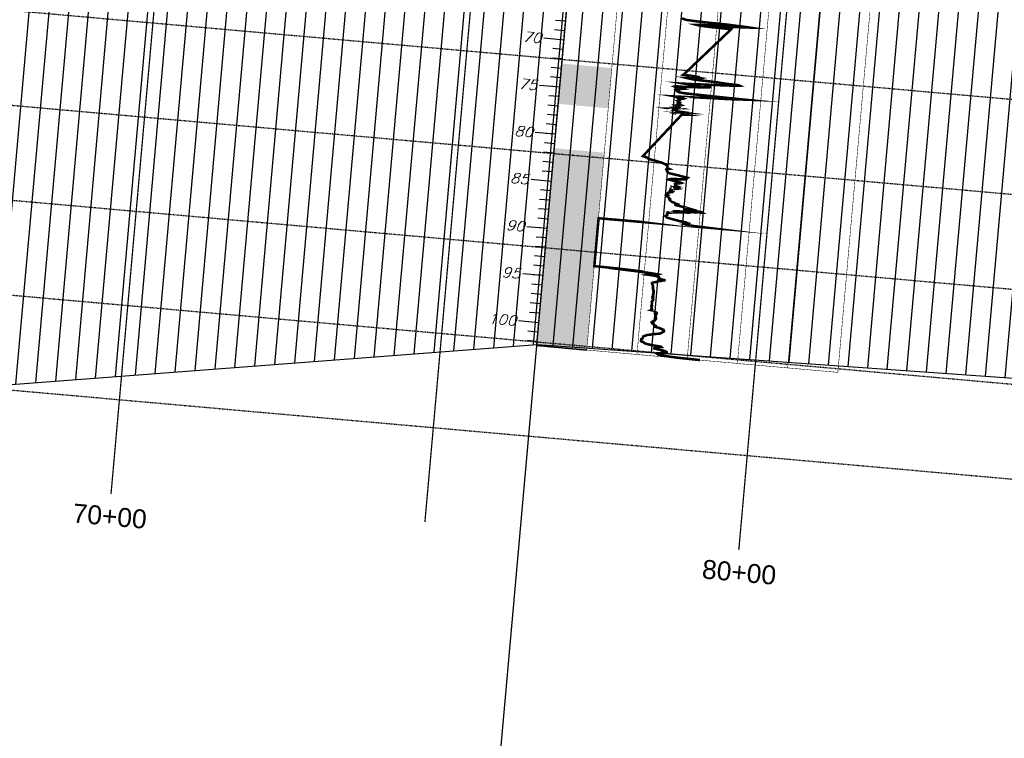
# Model space of a CAD drawing. Header units: feet. Extents: x 1619530 to 2197648, y 451737 to 1192146.
# Tile 35 of 42: x 2197189 to 2197346, y 453846 to 453960. Entities that reach past the tile are written whole.
import ezdxf
from ezdxf.enums import TextEntityAlignment as Align

# ---------------------------------------------------------------- set-up
doc = ezdxf.new("R2010")
doc.units = ezdxf.units.FT
doc.header["$LTSCALE"] = 0.5
doc.header["$MEASUREMENT"] = 0
for name, pattern in [('DASH', [0.12, 0.08, -0.04]), ('DASHED2', [0.375, 0.25, -0.125]), ('SOLID', [0])]:
    doc.linetypes.add(name, pattern=pattern)
for name, color, linetype, lineweight in [('BR_GRID LINES', 253, 'DASHED2', 25), ('RD_HC_TX_Sta50', 7, 'Continuous', 30), ('strat', 7, 'Continuous', 30)]:
    doc.layers.add(name, color=color, linetype=linetype, lineweight=lineweight)
doc.layers.add('BS-1', color=1, linetype='SOLID')
doc.layers.add('CPT-2', color=55, linetype='SOLID')
doc.layers.add('paper', color=1, linetype='Continuous', lineweight=30, plot=False)
doc.styles.add('Arial', font='arial.ttf', dxfattribs={"height": 0.0556})
doc.styles.add('ROMAND', font='romand', dxfattribs={"height": 1})

# ---------------------------------------------------------------- blocks, each defined once
blk = doc.blocks.new('CPT2')
at = {"layer": 'CPT-2', "color": 7, "linetype": 'SOLID'}
for points, const_width in [([(0, 0.069), (0, -102.361)], 0.1), ([(4, 0.069), (4, -102.361)], 0.04), ([(8, 0.069), (8, -102.361)], 0.04), ([(12, 0.069), (12, -102.361)], 0.04), ([(16, 0.069), (16, -102.361)], 0.04), ([(20, 0.069), (20, -102.361)], 0.04), ([(24, 0.069), (24, -102.361)], 0.04), ([(4, -102.361), (24, -102.361)], 0.04)]:
    blk.add_lwpolyline(points, dxfattribs=dict(at, const_width=const_width))
at = {"layer": 'CPT-2', "color": 244, "linetype": 'SOLID', "const_width": 0.2}
for points in [[(9.204, -66.522), (9.267, -66.555), (9.357, -66.591), (9.422, -66.624), (9.622, -66.66), (10.127, -66.696), (10.995, -66.732), (12.872, -66.765), (13.341, -66.801), (14.211, -66.834), (14.594, -66.87), (14.293, -66.903), (13.517, -66.939), (12.313, -66.972), (11.401, -67.008), (10.715, -67.044), (10.41, -67.08), (10.552, -67.113), (10.884, -67.149), (11.678, -67.182), (13.159, -67.218), (9.732, -72.421), (9.698, -72.457), (10.251, -72.49), (10.626, -72.526), (10.558, -72.559), (10.743, -72.628), (11.123, -72.664), (11.05, -72.697), (10.458, -72.733), (10.003, -72.769), (10.166, -72.805), (10.399, -72.838), (10.638, -72.874), (11.723, -72.907), (12.464, -72.943), (12.971, -72.995), (13.291, -73.012), (14.125, -73.045), (14.207, -73.081), (13.869, -73.133), (13.408, -73.169), (13.027, -73.202), (12.336, -73.238), (11.795, -73.274), (11.226, -73.31), (11.022, -73.323), (10.583, -73.359), (9.893, -73.392), (10.202, -73.428), (11.557, -73.481), (11.994, -73.501)], [(11.994, -73.501), (11.715, -73.569), (11.429, -73.602), (11.032, -73.638), (10.365, -73.671), (9.935, -73.727), (9.182, -73.74), (9.103, -73.776), (9.215, -73.812), (9.392, -73.848), (9.522, -73.881), (9.677, -73.934), (9.738, -73.95), (9.565, -73.986), (9.28, -74.019), (9.237, -74.055), (9.231, -74.108), (9.204, -74.124), (9.255, -74.176), (9.339, -74.196), (9.418, -74.229), (9.404, -74.265), (9.388, -74.298), (9.443, -74.334), (9.642, -74.367), (9.981, -74.403), (11.308, -74.436), (12.663, -74.472), (14.674, -74.508), (14.196, -74.544), (13.86, -74.577), (13.283, -74.613), (12.448, -74.646), (11.711, -74.682), (11.047, -74.714), (10.721, -74.751), (9.937, -74.783), (9.276, -74.819), (9.583, -74.856), (9.509, -74.892), (9.781, -74.924), (9.902, -74.961), (9.845, -74.993), (9.712, -75.029), (9.498, -75.062), (9.528, -75.098), (9.58, -75.131), (9.597, -75.167), (9.591, -75.203), (9.575, -75.239), (9.452, -75.272), (9.503, -75.308), (9.558, -75.341), (9.593, -75.377), (9.539, -75.41), (9.586, -75.446), (9.536, -75.479), (9.489, -75.515), (9.434, -75.551), (9.436, -75.587), (9.504, -75.62), (9.6, -75.656), (9.7, -75.689), (9.612, -75.725), (9.383, -75.758), (9.461, -75.794), (9.564, -75.827), (9.603, -75.882), (9.567, -75.899), (9.551, -75.935), (9.409, -75.968), (9.609, -76.004), (9.359, -76.037), (9.45, -76.073), (9.156, -76.106), (8.898, -76.142), (9.239, -76.174), (9.142, -76.211), (9.131, -76.247), (9.237, -76.283), (9.174, -76.316), (9.244, -76.352), (9.671, -76.384), (9.514, -76.421), (10.008, -76.453), (9.619, -76.489), (9.666, -76.522), (9.507, -76.558), (9.796, -76.594), (9.745, -76.63), (10.141, -76.663), (9.837, -76.699), (7.077, -81.411), (7.277, -81.48), (7.434, -81.535), (7.467, -81.568), (7.502, -81.621), (7.654, -81.673), (7.97, -81.742), (8.233, -81.827), (8.599, -81.916), (8.757, -81.985), (8.831, -82.037), (8.922, -82.054), (8.964, -82.09), (8.995, -82.123), (9.047, -82.195), (9.088, -82.28), (9.083, -82.369), (9.082, -82.438), (9.148, -82.47), (9.237, -82.51), (9.079, -82.559), (9.033, -82.611), (9.08, -82.68), (9.079, -82.769), (9.132, -82.858), (9.202, -82.907), (9.276, -82.959), (9.396, -82.995), (9.714, -83.048), (9.971, -83.097), (10.338, -83.186), (10.767, -83.274), (10.715, -83.343), (10.496, -83.428), (10.525, -83.464), (10.24, -83.497), (9.837, -83.514), (9.452, -83.553), (9.329, -83.602), (9.289, -83.635), (9.372, -83.655), (9.563, -83.691), (9.684, -83.724), (9.924, -83.76), (10.116, -83.793), (10.213, -83.845), (10.303, -83.881), (10.268, -83.901), (10.166, -83.934), (9.95, -83.97), (9.847, -84.003), (9.813, -84.039), (9.831, -84.071), (9.872, -84.108), (9.846, -84.157), (9.826, -84.186), (9.832, -84.219), (9.917, -84.252), (9.747, -84.281), (9.573, -84.314), (9.583, -84.344), (9.64, -84.377), (9.668, -84.406), (9.926, -84.442), (9.82, -84.475), (9.841, -84.511), (9.955, -84.544), (9.813, -84.583), (9.614, -84.616), (9.493, -84.652), (9.479, -84.685), (9.483, -84.721), (9.48, -84.754), (9.466, -84.79), (9.504, -84.823), (9.603, -84.859), (9.673, -84.892), (9.638, -84.931), (9.464, -84.964), (9.357, -85), (9.32, -85.033), (9.338, -85.069), (9.312, -85.102), (9.285, -85.138), (9.267, -85.171), (9.264, -85.207), (9.248, -85.239), (9.309, -85.279), (9.253, -85.312), (9.207, -85.348), (9.236, -85.38), (9.263, -85.417), (9.344, -85.449), (9.357, -85.485), (9.397, -85.518), (9.43, -85.574), (9.438, -85.587), (9.485, -85.627), (9.51, -85.659), (9.476, -85.695), (9.472, -85.728), (9.48, -85.764), (9.496, -85.797), (9.551, -85.833), (9.591, -85.866), (9.624, -85.902), (9.654, -85.935), (9.707, -85.974), (9.82, -86.007), (9.907, -86.043), (9.933, -86.076), (10.036, -86.112), (10.14, -86.145), (10.101, -86.181), (9.978, -86.214), (9.984, -86.25), (10.14, -86.283), (10.33, -86.319), (10.463, -86.355), (10.597, -86.391), (10.86, -86.424), (10.917, -86.46), (11.07, -86.493), (11.201, -86.529), (10.983, -86.562), (10.852, -86.598), (10.896, -86.63), (10.872, -86.667), (11.405, -86.703), (11.985, -86.739), (12.107, -86.772), (12.159, -86.808), (11.626, -86.84), (10.64, -86.877), (9.922, -86.909), (9.888, -86.945), (9.97, -86.978), (10.223, -87.014), (9.853, -87.05), (9.751, -87.087), (9.589, -87.119), (9.473, -87.155), (9.406, -87.188), (9.382, -87.224), (9.382, -87.257), (9.387, -87.293), (9.412, -87.326), (9.414, -87.362), (9.414, -87.398), (9.395, -87.434), (9.377, -87.467), (9.298, -87.503), (9.281, -87.536), (9.309, -87.572), (9.34, -87.605), (9.378, -87.641), (9.447, -87.674), (9.588, -87.71), (9.728, -87.746), (9.861, -87.782), (10.014, -87.815), (10.208, -87.851), (10.312, -87.884), (10.476, -87.92), (10.708, -87.953), (10.96, -87.989), (11.018, -88.022), (11.101, -88.058), (11.216, -88.094), (11.215, -88.13), (11.023, -88.163), (10.899, -88.199), (11.015, -88.232), (11.343, -88.268), (11.657, -88.3), (12.44, -88.337), (4.009, -88.369), (4.009, -88.405), (4.009, -88.442), (4.009, -88.478), (4.009, -88.51), (4.009, -88.546), (4.009, -88.579), (4.009, -88.615), (4.009, -88.648), (4.01, -88.684), (4.01, -88.717), (4.009, -88.753), (4.01, -88.789), (4.01, -88.825), (4.009, -88.858), (4.01, -88.894), (4.009, -88.927), (4.009, -88.963), (4.009, -88.996), (4.009, -89.032), (4.01, -89.065), (4.009, -89.101), (4.009, -89.137), (4.009, -89.173), (4.009, -89.206), (4.009, -89.242), (4.009, -89.275), (4.01, -89.311), (4.01, -89.344), (4.009, -89.38), (4.009, -89.416), (4.009, -89.449), (4.01, -89.485), (4.009, -89.521), (4.009, -89.554), (4.009, -89.59), (4.009, -89.623), (4.009, -89.659), (4.009, -89.695), (4.009, -89.728), (4.009, -89.764), (4.009, -89.796), (4.009, -89.833), (4.009, -89.869), (4.009, -89.901), (4.009, -89.938), (4.009, -89.974), (4.009, -90.006), (4.009, -90.043), (4.009, -90.075), (4.009, -90.111), (4.01, -90.144), (4.01, -90.18), (4.01, -90.216), (4.009, -90.253), (4.009, -90.285), (4.009, -90.321), (4.009, -90.354), (4.009, -90.39), (4.009, -90.423), (4.009, -90.459), (4.009, -90.492), (4.01, -90.531), (4.01, -90.564), (4.009, -90.6), (4.009, -90.633), (4.009, -90.669), (4.009, -90.702), (4.009, -90.738), (4.009, -90.807), (4.009, -90.84), (4.009, -90.879), (4.009, -90.912), (4.009, -90.948), (4.009, -90.981), (4.01, -91.017), (4.01, -91.05), (4.009, -91.086), (4.009, -91.119), (4.009, -91.171), (4.01, -91.188), (4.01, -91.227), (4.01, -91.276), (4.01, -91.296), (4.01, -91.345), (4.01, -91.365), (4.009, -91.398), (4.01, -91.434), (4.009, -91.466), (4.01, -91.519), (4.009, -91.555), (4.009, -91.588), (4.009, -91.608), (4.01, -91.644), (4.009, -91.676), (4.009, -91.713), (4.009, -91.745), (4.009, -91.781), (4.01, -91.834), (4.009, -91.883), (4.009, -91.922), (4.01, -91.955), (4.01, -91.991), (4.009, -92.06), (4.009, -92.129), (4.009, -92.182), (4.01, -92.214), (4.01, -92.231), (4.01, -92.283), (4.009, -92.319), (4.009, -92.372), (4.01, -92.441), (4.009, -92.477), (4.009, -92.529), (4.009, -92.579), (4.01, -92.631), (4.01, -92.687), (4.01, -92.736), (4.009, -92.756), (4.009, -92.789), (4.009, -92.841), (4.01, -92.877), (4.01, -92.91), (4.009, -92.926), (4.009, -92.966), (4.01, -92.999), (4.009, -93.048), (4.01, -93.084), (4.01, -93.104), (4.01, -93.205), (4.009, -93.241), (4.009, -93.294), (4.01, -93.314), (4.01, -93.382), (4.01, -93.432), (4.009, -93.451), (5.829, -93.484), (6.708, -93.52), (6.477, -93.553), (7.23, -93.589), (7.828, -93.622), (8.483, -93.661), (8.917, -93.711), (9.103, -93.73), (9.043, -93.763), (8.423, -93.799), (8.288, -93.852), (8.499, -93.868), (8.891, -93.901), (9.015, -93.937), (9.138, -93.989), (9.205, -94.009), (9.232, -94.042), (9.23, -94.078), (9.227, -94.111), (9.233, -94.147), (9.259, -94.199), (9.436, -94.232), (9.649, -94.268), (9.648, -94.301), (9.544, -94.317), (9.388, -94.39), (9.151, -94.426), (9.058, -94.527), (8.946, -94.564), (8.818, -94.616), (8.748, -94.632), (8.701, -94.685), (8.686, -94.705), (8.713, -94.737), (8.717, -94.774), (8.708, -94.823), (8.714, -94.842), (8.74, -94.875), (8.755, -94.911), (8.769, -94.944), (8.787, -94.98), (8.796, -95.013), (8.792, -95.066), (8.803, -95.085), (8.8, -95.121), (8.805, -95.171), (8.805, -95.19), (8.785, -95.223), (8.801, -95.259), (8.795, -95.292), (8.818, -95.328), (8.845, -95.361), (8.855, -95.4), (8.861, -95.433), (8.85, -95.469), (8.869, -95.499), (8.886, -95.531), (8.876, -95.561), (8.847, -95.594), (8.877, -95.656), (8.892, -95.689), (8.893, -95.718), (8.878, -95.751), (8.886, -95.784), (8.877, -95.82), (8.852, -95.853), (8.837, -95.889), (8.846, -95.925), (8.871, -95.961), (8.867, -95.994), (8.851, -96.03), (8.847, -96.063), (8.855, -96.099), (8.833, -96.132), (8.853, -96.168), (8.894, -96.201), (8.893, -96.237), (8.869, -96.273), (8.833, -96.309), (8.859, -96.358), (8.894, -96.378), (8.9, -96.411), (8.891, -96.447), (8.89, -96.48), (8.894, -96.516), (8.866, -96.548), (8.827, -96.585), (8.819, -96.621), (8.795, -96.657), (8.791, -96.69), (8.805, -96.726), (8.818, -96.758), (8.825, -96.795), (8.823, -96.827), (8.815, -96.863), (8.82, -96.896)], [(8.82, -96.896), (8.826, -96.932), (8.822, -96.968), (8.81, -97.004), (8.841, -97.037), (8.844, -97.073), (8.816, -97.106), (8.802, -97.142), (8.829, -97.175), (8.842, -97.211), (8.82, -97.244), (8.822, -97.28), (8.821, -97.316), (8.817, -97.352), (8.833, -97.385), (8.855, -97.421), (8.872, -97.454), (8.894, -97.49), (8.892, -97.523), (8.827, -97.559), (9.023, -97.592), (9.087, -97.628), (9.106, -97.661), (9.117, -97.7), (9.169, -97.733), (9.256, -97.769), (9.279, -97.802), (9.273, -97.838), (9.193, -97.871), (9.155, -97.907), (9.184, -97.94), (9.225, -97.976), (9.204, -98.008), (9.167, -98.048), (9.173, -98.081), (9.215, -98.117), (9.218, -98.15), (9.23, -98.186), (9.226, -98.218), (9.223, -98.254), (9.207, -98.287), (9.218, -98.323), (9.244, -98.356), (9.266, -98.396), (9.258, -98.428), (9.236, -98.464), (9.213, -98.497), (9.203, -98.533), (9.172, -98.566), (9.175, -98.602), (9.132, -98.635), (9.063, -98.671), (9.044, -98.704), (9.026, -98.743), (8.972, -98.776), (8.931, -98.812), (8.927, -98.845), (8.963, -98.881), (8.983, -98.914), (9.012, -98.966), (9.033, -98.983), (9.067, -99.019), (9.118, -99.052), (9.176, -99.091), (9.207, -99.124), (9.239, -99.16), (9.321, -99.193), (9.337, -99.229), (9.337, -99.262), (9.319, -99.298), (9.45, -99.331), (9.607, -99.367), (9.686, -99.4), (9.728, -99.439), (9.843, -99.472), (9.918, -99.508), (9.912, -99.541), (9.937, -99.577), (9.951, -99.609), (9.972, -99.646), (9.973, -99.678), (9.939, -99.714), (9.861, -99.747), (9.839, -99.787), (9.838, -99.819), (9.815, -99.856), (9.764, -99.888), (9.669, -99.924), (9.631, -99.957), (9.459, -99.993), (9.318, -100.026), (9.157, -100.062), (9.033, -100.095), (8.96, -100.134), (8.829, -100.167), (8.685, -100.203), (8.612, -100.236), (8.562, -100.272), (8.531, -100.305), (8.442, -100.341), (8.388, -100.374), (8.375, -100.41), (8.369, -100.443), (8.352, -100.482), (8.346, -100.515), (8.339, -100.551), (8.334, -100.584), (8.327, -100.62), (8.285, -100.653), (8.242, -100.689), (8.22, -100.722), (8.222, -100.758), (8.24, -100.791), (8.248, -100.83), (8.236, -100.863), (8.217, -100.899), (8.235, -100.932), (8.348, -100.968), (8.401, -101.001), (8.455, -101.037), (8.484, -101.069), (8.524, -101.106), (8.622, -101.138), (8.781, -101.178), (8.96, -101.211), (9.214, -101.247), (9.58, -101.279), (9.853, -101.316), (9.881, -101.348), (9.717, -101.384), (9.567, -101.417), (9.467, -101.453), (9.365, -101.486), (9.332, -101.525), (9.321, -101.558), (9.501, -101.594), (9.662, -101.627), (9.804, -101.663), (9.987, -101.696), (10.177, -101.732), (10.259, -101.765), (10.278, -101.801), (10.338, -101.834), (10.346, -101.873), (10.286, -101.906), (10.111, -101.942), (9.943, -101.975), (9.744, -102.011), (9.609, -102.044), (9.561, -102.08), (9.61, -102.113), (9.663, -102.169), (9.803, -102.182), (10.014, -102.221), (10.281, -102.254), (10.698, -102.29), (11.31, -102.323), (13.014, -102.359)]]:
    blk.add_lwpolyline(points, dxfattribs=at)
at = {"layer": 'CPT-2', "color": 7, "linetype": 'SOLID'}
for points in [[(0.008, -67.931), (-0.792, -67.931)], [(0.008, -67.931), (-0.792, -67.931)], [(0.008, -68.931), (-0.792, -68.931)], [(0.008, -68.931), (-0.792, -68.931)], [(0.006, -69.931), (-1.594, -69.931)], [(0.008, -69.931), (-0.792, -69.931)], [(0.008, -69.931), (-0.792, -69.931)], [(0.008, -70.931), (-0.792, -70.931)], [(0.008, -70.931), (-0.792, -70.931)], [(0.008, -71.931), (-0.792, -71.931)], [(0.008, -71.931), (-0.792, -71.931)], [(0.008, -72.931), (-0.792, -72.931)], [(0.008, -72.931), (-0.792, -72.931)], [(0.008, -73.931), (-0.792, -73.931)], [(0.008, -73.931), (-0.792, -73.931)], [(0.006, -74.931), (-1.594, -74.931)], [(0.008, -74.931), (-0.792, -74.931)], [(0.008, -74.931), (-0.792, -74.931)], [(0.008, -75.931), (-0.792, -75.931)], [(0.008, -75.931), (-0.792, -75.931)], [(0.008, -76.931), (-0.792, -76.931)], [(0.008, -76.931), (-0.792, -76.931)], [(0.008, -77.931), (-0.792, -77.931)], [(0.008, -77.931), (-0.792, -77.931)], [(0.008, -78.931), (-0.792, -78.931)], [(0.008, -78.931), (-0.792, -78.931)], [(0.006, -79.931), (-1.594, -79.931)], [(0.008, -79.931), (-0.792, -79.931)], [(0.008, -79.931), (-0.792, -79.931)], [(0.008, -80.931), (-0.792, -80.931)], [(0.008, -80.931), (-0.792, -80.931)], [(0.008, -81.931), (-0.792, -81.931)], [(0.008, -81.931), (-0.792, -81.931)], [(0.008, -82.931), (-0.792, -82.931)], [(0.008, -82.931), (-0.792, -82.931)], [(0.008, -83.931), (-0.792, -83.931)], [(0.008, -83.931), (-0.792, -83.931)], [(0.006, -84.931), (-1.594, -84.931)], [(0.008, -84.931), (-0.792, -84.931)], [(0.008, -84.931), (-0.792, -84.931)], [(0.008, -85.931), (-0.792, -85.931)], [(0.008, -85.931), (-0.792, -85.931)], [(0.008, -86.931), (-0.792, -86.931)], [(0.008, -86.931), (-0.792, -86.931)], [(0.008, -87.931), (-0.792, -87.931)], [(0.008, -87.931), (-0.792, -87.931)], [(0.008, -88.931), (-0.792, -88.931)], [(0.008, -88.931), (-0.792, -88.931)], [(0.006, -89.931), (-1.594, -89.931)], [(0.008, -89.931), (-0.792, -89.931)], [(0.008, -89.931), (-0.792, -89.931)], [(0.008, -90.931), (-0.792, -90.931)], [(0.008, -90.931), (-0.792, -90.931)], [(0.008, -91.931), (-0.792, -91.931)], [(0.008, -91.931), (-0.792, -91.931)], [(0.008, -92.931), (-0.792, -92.931)], [(0.008, -92.931), (-0.792, -92.931)], [(0.008, -93.931), (-0.792, -93.931)], [(0.008, -93.931), (-0.792, -93.931)], [(0.006, -94.931), (-1.594, -94.931)], [(0.008, -94.931), (-0.792, -94.931)], [(0.008, -94.931), (-0.792, -94.931)], [(0.008, -95.931), (-0.792, -95.931)], [(0.008, -95.931), (-0.792, -95.931)], [(0.008, -96.931), (-0.792, -96.931)], [(0.008, -96.931), (-0.792, -96.931)], [(0.008, -97.931), (-0.792, -97.931)], [(0.008, -97.931), (-0.792, -97.931)], [(0.008, -98.931), (-0.792, -98.931)], [(0.008, -98.931), (-0.792, -98.931)], [(0.006, -99.931), (-1.594, -99.931)], [(0.008, -99.931), (-0.792, -99.931)], [(0.008, -99.931), (-0.792, -99.931)], [(0.008, -100.931), (-0.792, -100.931)], [(0.008, -100.931), (-0.792, -100.931)], [(0.008, -101.931), (-0.792, -101.931)], [(0.008, -101.931), (-0.792, -101.931)], [(0, -102.359), (0, -102.361), (4, -102.361), (4, -102.359), (0, -102.359)]]:
    blk.add_lwpolyline(points, dxfattribs=at)
at = {"layer": 'CPT-2', "color": 3}
for points in [[(0, -73.045), (0, -72.421), (4, -73.045), (4, -72.421)], [(0, -74.229), (0, -73.169), (4, -74.229), (4, -73.169)], [(0, -74.508), (0, -74.403), (4, -74.508), (4, -74.403)], [(0, -76.522), (0, -74.577), (4, -76.522), (4, -74.577)], [(0, -76.594), (0, -76.558), (4, -76.594), (4, -76.558)], [(0, -76.663), (0, -76.63), (4, -76.663), (4, -76.63)], [(0, -81.568), (0, -81.411), (4, -81.568), (4, -81.411)], [(0, -86.667), (0, -81.673), (4, -86.667), (4, -81.673)], [(0, -86.877), (0, -86.739), (4, -86.877), (4, -86.739)], [(0, -93.484), (0, -87.014), (4, -93.484), (4, -87.014)], [(0, -102.044), (0, -93.622), (4, -102.044), (4, -93.622)]]:
    blk.add_solid(points, dxfattribs=at)
at = {"layer": 'CPT-2', "color": 2}
for points in [[(0, -73.169), (0, -73.045), (4, -73.169), (4, -73.045)], [(0, -74.577), (0, -74.508), (4, -74.577), (4, -74.508)], [(0, -76.558), (0, -76.522), (4, -76.558), (4, -76.522)], [(0, -76.63), (0, -76.594), (4, -76.63), (4, -76.594)], [(0, -76.699), (0, -76.663), (4, -76.699), (4, -76.663)]]:
    blk.add_solid(points, dxfattribs=at)
at = {"layer": 'CPT-2', "color": 94}
for points in [[(0, -74.403), (0, -74.229), (4, -74.403), (4, -74.229)], [(0, -81.673), (0, -81.568), (4, -81.673), (4, -81.568)], [(0, -86.739), (0, -86.667), (4, -86.739), (4, -86.667)], [(0, -87.014), (0, -86.877), (4, -87.014), (4, -86.877)], [(0, -93.622), (0, -93.52), (4, -93.622), (4, -93.52)], [(0, -102.361), (0, -102.044), (4, -102.361), (4, -102.044)]]:
    blk.add_solid(points, dxfattribs=at)
at = {"layer": 'CPT-2', "color": 134}
blk.add_solid([(0, -93.52), (0, -93.484), (4, -93.52), (4, -93.484)], dxfattribs=at)
at = {"layer": 'CPT-2', "color": 7, "style": 'ROMAND', "oblique": 13, "width": 0.78}
for s, p in [('70', (-1.767, -69.931)), ('75', (-1.767, -74.931)), ('80', (-1.767, -79.931)), ('85', (-1.767, -84.931)), ('90', (-1.767, -89.931)), ('95', (-1.767, -94.931)), ('100', (-1.767, -99.931))]:
    blk.add_text(s, height=1.116, dxfattribs=at).set_placement(p, align=Align.MIDDLE_RIGHT)

msp = doc.modelspace()

# ---------------------------------------------------------------- hatches: boundary and pattern name
at = {"layer": 'strat', "lineweight": 25, "transparency": 33554602}
h = msp.add_hatch(dxfattribs=at)
h.set_pattern_fill('ANSI31', color=72, scale=25, angle=45)
h.set_pattern_definition([(84.9167, (2189493.9067, 456910.486), (-3.1127092, 0.2768874), [])])
h.paths.add_polyline_path([(2197456.7882107, 454017.7189576), (2197282.2825907, 454031.0163762), (2197147.6817566, 454041.309422), (2197018.8438735, 454059.5278026), (2197008.0774833, 453938.4943282), (2197135.2116265, 453897.7301528), (2197271.5395887, 453908.1193069), (2197445.9408166, 453895.7748549)])

# ---------------------------------------------------------------- linework, layer by layer
at = {"layer": 'BR_GRID LINES', "linetype": 'DASH', "ltscale": 1.5}
for p, q in [((2197509.3916064, 453932.4856515), (2196961.5547924, 453981.2178302)), ((2197508.062547, 453917.5446475), (2196960.225733, 453966.2768262)), ((2197506.7334876, 453902.6036434), (2196958.8966736, 453951.3358222)), ((2197505.4044282, 453887.6626394), (2196957.5676142, 453936.3948181)), ((2197504.0753687, 453872.7216354), (2196956.2385547, 453921.4538141))]:
    msp.add_line(p, q, dxfattribs=at)
at = {"layer": 'BR_GRID LINES', "linetype": 'Continuous', "flags": 128}
msp.add_lwpolyline([(2196954.9094953, 453906.5128101, 0.2, 0.2, 0), (2196972.1872678, 454100.7458623, 0, 0, 0), (2197520.0240818, 454052.0136836, 0.2, 0.2, 0), (2197502.7463093, 453857.7806314, 0, 0, 0), (2196954.9094953, 453906.5128101, 0, 0, 0)], format="xyseb", dxfattribs=at)
at = {"layer": 'BR_GRID LINES', "linetype": 'DASH', "const_width": 0.2, "flags": 128}
for points in [[(2197203.926229, 453884.3618198), (2197221.2040014, 454078.594872)], [(2197253.7295757, 453879.9316217), (2197271.0073481, 454074.164674)], [(2197303.5329224, 453875.5014237), (2197320.8106949, 454069.7344759)]]:
    msp.add_lwpolyline(points, dxfattribs=at)
at = {"layer": 'paper'}
msp.add_line((2197292.0673146, 454139.8334003, 42.044), (2197241.5262303, 453571.6612536, 42.044), dxfattribs=at)
at = {"layer": 'paper', "flags": 128}
msp.add_lwpolyline([(2197008.0774833, 453938.4943282), (2197135.2116265, 453897.7301528), (2197271.5395887, 453908.1193069), (2197445.9408166, 453895.7748549)], dxfattribs=at)

# ---------------------------------------------------------------- texts
at = {"layer": 'RD_HC_TX_Sta50', "linetype": 'Continuous', "style": 'Arial'}
for s, p in [('70+00', (2197203.5913821, 453879.3714101)), ('80+00', (2197303.4550992, 453870.4881507))]:
    msp.add_text(s, height=3, rotation=354.916700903, dxfattribs=at).set_placement(p, align=Align.CENTER)

# ---------------------------------------------------------------- next in the draw order: block references
at = {"layer": 'BS-1', "xscale": 2, "yscale": 1.5, "rotation": 354.9167009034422}
msp.add_blockref('CPT2', (2197285.0431077, 454060.8687563, 41.839), dxfattribs=at)

doc.saveas('drawing.dxf')
